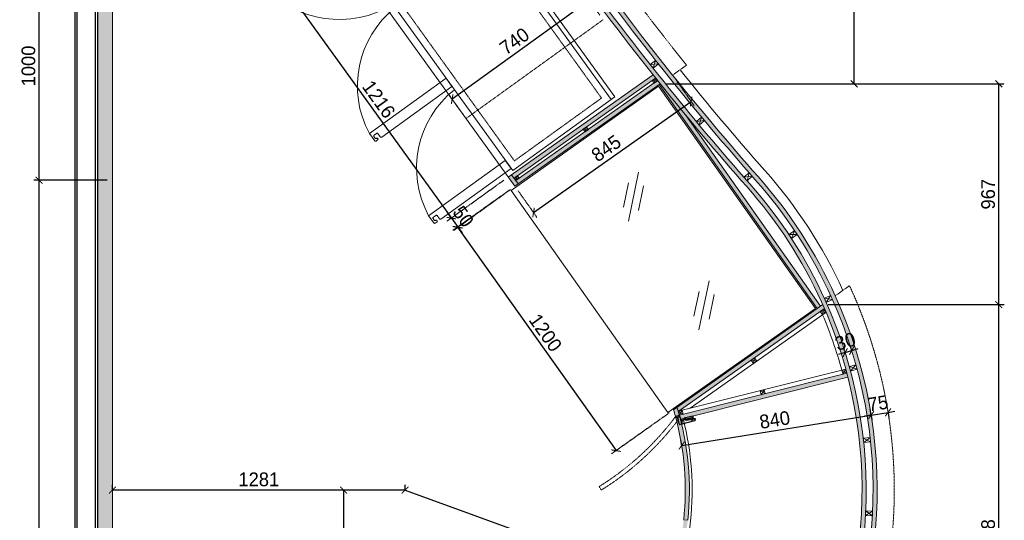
# Model space of a CAD drawing. Header units: millimetres. Extents: x 193134 to 268609, y 2024 to 10978.
# Tile 7 of 27: x 205627 to 209938, y 5127 to 7319. Entities that reach past the tile are written whole.
import ezdxf
from ezdxf.lldxf.tags import DXFTag

# ---------------------------------------------------------------- set-up
doc = ezdxf.new("R2010")
doc.units = ezdxf.units.MM
doc.header["$LTSCALE"] = 2.5
for name, pattern in [('( Hidden )', [0.375, 0.25, -0.125]), ('DASHED', [19.05, 12.7, -6.35]), ('DASHED2', [9.525, 6.35, -3.175]), ('HIDDEN', [0.375, 0.25, -0.125]), ('HIDDENX2', [19.05, 12.7, -6.35])]:
    doc.linetypes.add(name, pattern=pattern)
for name, color, linetype, lineweight in [('Dimension', 40, 'Continuous', 0), ('ELEVATION 1', 143, 'Continuous', 18), ('ELEVATION 3', 21, 'Continuous', 13), ('ELEVATION 5', 156, 'Continuous', 5), ('FURNITURES', 30, 'Continuous', 15), ('HATCH LIGHT', 250, 'Continuous', 0), ('HATCH MEDIUM', 251, 'Continuous', 5), ('K Equipment UC', 251, 'Continuous', 5), ('WALL', 132, 'Continuous', 25)]:
    doc.layers.add(name, color=color, linetype=linetype, lineweight=lineweight)
doc.layers.add('LIGHLINE', color=9, linetype='Continuous')
doc.styles.get("Standard").update_dxf_attribs({"font": 'GOTHIC.TTF'})
tags = doc.linetypes.add('DOT2', pattern=[3.175, 0, -3.175]).pattern_tags.tags
tags[6:7] = [DXFTag(74, 4), DXFTag(75, 0), DXFTag(340, '0'), DXFTag(46, 1.0), DXFTag(50, 0.0), DXFTag(44, 0.0), DXFTag(45, 0.0)]
tags[4:5] = [DXFTag(74, 4), DXFTag(75, 0), DXFTag(340, '0'), DXFTag(46, 1.0), DXFTag(50, 0.0), DXFTag(44, 0.0), DXFTag(45, 0.0)]
doc.dimstyles.new('AJKD_30', dxfattribs={"dimscale": 30, "dimtxt": 2, "dimasz": 1, "dimexe": 0.8, "dimexo": 0.8, "dimgap": 0.5, "dimtad": 1, "dimdec": 0, "dimzin": 0, "dimdsep": 46, "dimtxsty": 'Standard', "dimblk": 'ARCHTICK', "dimcen": 0.125, "dimclrd": 251, "dimclre": 251, "dimclrt": 42, "dimadec": 0, "dimazin": 0, "dimtfac": 1, "dimtdec": 0, "dimtix": 1, "dimtmove": 0, "dimatfit": 3, "dimfxl": 0, "dimtolj": 1, "dimtzin": 0, "dimarcsym": 0})

# ---------------------------------------------------------------- blocks, each defined once
blk = doc.blocks.new('*U|REF|REF|REF|REF|REF|REF149')
for points in [[(0, 0), (7713.3, 0), (7713.3, -10), (0, -10)], [(0, -100), (7713.3, -100), (7713.3, -90), (0, -90)]]:
    blk.add_lwpolyline(points, close=True)
blk = doc.blocks.new('_ArchTick')
at = {"color": 0, "linetype": 'ByBlock', "const_width": 0.15}
blk.add_lwpolyline([(-0.5, -0.5), (0.5, 0.5)], dxfattribs=at)
blk = doc.blocks.new('*D193')
at = {"layer": 'Defpoints', "color": 0, "ltscale": 0.1}
for p in [(205712, 6616), (206033.2, 6616), (206033.2, 3144)]:
    blk.add_point(p, dxfattribs=at)
at = {"layer": 'Dimension', "color": 251, "linetype": 'DASHED2', "lineweight": -2, "ltscale": 0.1}
for p, q in [((206009.2, 6616), (205688, 6616)), ((206009.2, 3144), (205688, 3144))]:
    blk.add_line(p, q, dxfattribs=at)
at = {"layer": 'Dimension', "color": 251, "lineweight": -2, "ltscale": 0.1}
blk.add_line((205712, 3144), (205712, 6616), dxfattribs=at)
at = {"layer": 'Dimension', "color": 251, "lineweight": -2, "ltscale": 0.1, "xscale": 30, "yscale": 30, "zscale": 30}
for p, rotation in [((205712, 6616), 90), ((205712, 3144), 270)]:
    blk.add_blockref('_ArchTick', p, dxfattribs=dict(at, rotation=rotation))
at = {"layer": 'Dimension', "color": 42, "ltscale": 0.1, "insert": (205665.5, 4880), "char_height": 60, "attachment_point": 5, "rotation": 90}
blk.add_mtext('\\A1;3472', dxfattribs=at)
blk = doc.blocks.new('*D194')
at = {"layer": 'Defpoints', "color": 0, "ltscale": 0.1}
for p in [(205712, 7616), (206033.2, 7616), (206033.2, 6616)]:
    blk.add_point(p, dxfattribs=at)
at = {"layer": 'Dimension', "color": 251, "linetype": 'DASHED2', "lineweight": -2, "ltscale": 0.1}
for p, q in [((206009.2, 7616), (205688, 7616)), ((206009.2, 6616), (205688, 6616))]:
    blk.add_line(p, q, dxfattribs=at)
at = {"layer": 'Dimension', "color": 251, "lineweight": -2, "ltscale": 0.1}
blk.add_line((205712, 6616), (205712, 7616), dxfattribs=at)
at = {"layer": 'Dimension', "color": 251, "lineweight": -2, "ltscale": 0.1, "xscale": 30, "yscale": 30, "zscale": 30}
for p, rotation in [((205712, 7616), 90), ((205712, 6616), 270)]:
    blk.add_blockref('_ArchTick', p, dxfattribs=dict(at, rotation=rotation))
at = {"layer": 'Dimension', "color": 42, "ltscale": 0.1, "insert": (205665.5, 7116), "char_height": 60, "attachment_point": 5, "rotation": 90}
blk.add_mtext('\\A1;1000', dxfattribs=at)
blk = doc.blocks.new('bc3')
blk.add_line((-1349.6, 0), (-1349.6, -550))
for points in [[(0, -550), (0, 0), (-1349.6, 0), (-1349.6, -550)], [(0, -20), (0, 0), (-1349.6, 0), (-1349.6, -20)]]:
    blk.add_lwpolyline(points, close=True)
at = {"linetype": 'DASHED', "ltscale": 0.03}
blk.add_lwpolyline([(-30.2, -50), (-30.2, -520), (-1319.4, -520), (-1319.4, -50)], close=True, dxfattribs=at)
for points in [[(-1325.8, -956.5, -0.414214), (-1330.1, -952.1), (-1330.1, -952.4, 0.414214), (-1334.4, -948.1), (-1334.4, -948.1, 0.414214), (-1338.8, -952.4), (-1338.8, -956.5), (-1338.8, -960.8, 0.414214), (-1334.4, -965.1), (-1295.4, -965.1), (-1295.4, -551.2), (-1338.8, -551.2), (-1338.8, -930.4, 0.414214), (-1334.4, -934.7), (-1317.1, -934.7, -0.414214), (-1312.7, -939.1), (-1312.7, -952.1, -0.414214), (-1317.1, -956.5), (-1325.8, -956.5)], [(-467.7, -956.5, 0.414214), (-463.4, -952.1), (-463.4, -952.4, -0.414214), (-459, -948.1), (-459, -948.1, -0.414214), (-454.7, -952.4), (-454.7, -956.5), (-454.7, -960.8, -0.414214), (-459, -965.1), (-498.1, -965.1), (-498.1, -551.2), (-454.7, -551.2), (-454.7, -930.4, -0.414214), (-459, -934.7), (-476.4, -934.7, 0.414214), (-480.7, -939.1), (-480.7, -952.1, 0.414214), (-476.4, -956.5), (-467.7, -956.5)], [(-24.7, -956.5, 0.414214), (-20.4, -952.1), (-20.4, -952.4, -0.414214), (-16, -948.1), (-16, -948.1, -0.414214), (-11.7, -952.4), (-11.7, -956.5), (-11.7, -960.8, -0.414214), (-16, -965.1), (-55.1, -965.1), (-55.1, -551.2), (-11.7, -551.2), (-11.7, -930.4, -0.414214), (-16, -934.7), (-33.4, -934.7, 0.414214), (-37.7, -939.1), (-37.7, -952.1, 0.414214), (-33.4, -956.5), (-24.7, -956.5)]]:
    blk.add_lwpolyline(points, format="xyb")
at = {"linetype": 'DOT2', "ltscale": 0.05}
for centre, radius, start, end in [((-1349.5, -514.1), 454.3, 276.8462, 355.3146), ((-442.1, -530.6), 438.1, 182.6905, 262.6562), ((0.9, -530.6), 438.1, 182.6905, 262.6562)]:
    blk.add_arc(centre, radius, start, end, dxfattribs=at)
blk = doc.blocks.new('*U201')
blk.add_wipeout([(1022514.3, 86827.5), (1022532.3, 86827.5), (1022532.3, 86845.5), (1022514.3, 86845.5)])
at = {"color": 13}
blk.add_lwpolyline([(1022514.3, 86827.5), (1022532.3, 86827.5), (1022532.3, 86845.5), (1022514.3, 86845.5)], close=True, dxfattribs=at)
at = {"color": 8}
for points in [[(1022514.3, 86827.5), (1022532.3, 86845.5)], [(1022532.3, 86827.5), (1022514.3, 86845.5)]]:
    blk.add_lwpolyline(points, dxfattribs=at)
blk = doc.blocks.new('*U200')
blk.add_wipeout([(1022514.3, 86827.5), (1022528.3, 86827.5), (1022528.3, 86845.5), (1022514.3, 86845.5)])
at = {"color": 13}
blk.add_lwpolyline([(1022514.3, 86827.5), (1022528.3, 86827.5), (1022528.3, 86845.5), (1022514.3, 86845.5)], close=True, dxfattribs=at)
at = {"color": 8}
for points in [[(1022514.3, 86827.5), (1022528.3, 86845.5)], [(1022528.3, 86827.5), (1022514.3, 86845.5)]]:
    blk.add_lwpolyline(points, dxfattribs=at)
blk = doc.blocks.new('*U199')
blk.add_wipeout([(1022514.3, 86827.5), (1022534.3, 86827.5), (1022534.3, 86857.5), (1022514.3, 86857.5)])
at = {"color": 13}
blk.add_lwpolyline([(1022514.3, 86827.5), (1022534.3, 86827.5), (1022534.3, 86857.5), (1022514.3, 86857.5)], close=True, dxfattribs=at)
at = {"color": 8}
for points in [[(1022514.3, 86827.5), (1022534.3, 86857.5)], [(1022534.3, 86827.5), (1022514.3, 86857.5)]]:
    blk.add_lwpolyline(points, dxfattribs=at)
blk = doc.blocks.new('*U8')
at = {"layer": 'LIGHLINE', "color": 8}
for p, q in [((-0.4, 28.3), (0.3, 66.8)), ((4.2, 66.8), (0.3, 66.8)), ((0.3, 58.7), (2.6, 58.7)), ((1.3, 58.7), (1.3, 66.8)), ((3.1, 58.2), (3.1, 43.6)), ((3.7, 33.2), (7.3, 57.4)), ((4.7, 66.3), (4.7, 64.3)), ((5.5, 34), (8.4, 71.2)), ((5.6, 64.2), (7, 64.2)), ((6.5, 66.3), (7.4, 66.3)), ((7, 64.2), (7, 65)), ((7.4, 66.3), (7.8, 67.7)), ((10.4, 73), (14.5, 73)), ((16.5, 14), (16.5, 71)), ((-16.5, 2), (-16.5, 11)), ((-16.5, 11), (19.5, 11)), ((-14.5, 0), (14.5, 0)), ((-0.4, 30.8), (-0.4, 29.3)), ((-0.4, 29.3), (0.9, 28.3)), ((-0.4, 28.3), (1.2, 28.3)), ((0.1, 30.8), (0.1, 29.5)), ((0.1, 29.5), (1.2, 28.8)), ((2.6, 43.1), (0.3, 43.1)), ((1.2, 14.9), (1.2, 30.1)), ((1.2, 28.3), (1.2, 28.8)), ((1.4, 32.7), (1.3, 43.1)), ((1.5, 11), (1.5, 12)), ((2.2, 28.3), (2.2, 28.4)), ((2.5, 32), (3.1, 32)), ((3.5, 14), (17.5, 14)), ((6.7, 14), (6.6, 14.1)), ((16.5, 2), (16.5, 11)), ((19.5, 11), (19.5, 12))]:
    blk.add_line(p, q, dxfattribs=at)
blk.add_lwpolyline([(0.3, 66.8), (-5.1, 66.8), (-5.1, 28), (0.3, 28)], close=True, dxfattribs=at)
for points in [[(7.9, 65.4), (7.8, 65.4), (7.8, 74.2), (10.5, 74.2), (10.5, 73)], [(1.2, 18.2), (-0.1, 18.2), (-1.7, 12.3), (-1.7, 11), (0.1, 11), (0.1, 12.3), (1.3, 13.7)]]:
    blk.add_lwpolyline(points, dxfattribs=at)
for centre in [(11.7, 60.1), (5.3, 16.8)]:
    blk.add_circle(centre, 0.972, dxfattribs=at)
for centre, radius, start, end in [((2.6, 58.2), 0.5, 0, 90), ((2.6, 43.6), 0.5, 270, 0), ((4.2, 66.3), 0.5, 0, 90), ((6.3, 64.4), 1.64, 185.8098, 330.9376), ((8.8, 65.2), 3.4, 126.4609, 197.9764), ((10.2, 66.4), 3.76, 129.2376, 181.4621), ((9.2, 64.9), 2.23, 129.2502, 178.5569), ((10.4, 71), 2, 90, 175.5998), ((14.5, 71), 2, 0, 90), ((-14, 2.5), 2.51, 190.7128, 259.2872), ((2.3, 30.6), 2.72, 49.534, 183.7106), ((2.3, 30.6), 2.22, 51.5966, 183.7106), ((3.2, 30.1), 2, 111.2699, 180), ((5.9, 14.5), 4.71, 175.4524, 203.6532), ((3.5, 12), 2, 90, 180), ((3, 34.5), 2.52, 270.7413, 348.3827), ((14, 2.5), 2.51, 280.7128, 349.2872), ((17.5, 12), 2, 0, 90)]:
    blk.add_arc(centre, radius, start, end, dxfattribs=at)
blk = doc.blocks.new('*D231')
at = {"layer": 'Defpoints', "color": 0, "ltscale": 0.1}
for p in [(208180.7, 7319.4), (207520.3, 6970.5), (207580.6, 6886.8)]:
    blk.add_point(p, dxfattribs=at)
at = {"layer": 'Dimension', "color": 251, "linetype": 'DASHED2', "lineweight": -2, "ltscale": 0.1}
for p, q in [((208166.7, 7338.8), (208106.3, 7422.6)), ((207566.6, 6906.2), (207506.2, 6989.9))]:
    blk.add_line(p, q, dxfattribs=at)
at = {"layer": 'Dimension', "color": 251, "lineweight": -2, "ltscale": 0.1}
blk.add_line((208120.3, 7403.1), (207520.3, 6970.5), dxfattribs=at)
at = {"layer": 'Dimension', "color": 251, "lineweight": -2, "ltscale": 0.1, "xscale": 30, "yscale": 30, "zscale": 30}
for p, rotation in [((208120.3, 7403.1), 35.79035675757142), ((207520.3, 6970.5), 215.7903567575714)]:
    blk.add_blockref('_ArchTick', p, dxfattribs=dict(at, rotation=rotation))
at = {"layer": 'Dimension', "color": 42, "ltscale": 0.1, "insert": (207793.1, 7224.5), "char_height": 60, "attachment_point": 5, "rotation": 35.7904}
blk.add_mtext('\\A1;740', dxfattribs=at)
blk = doc.blocks.new('*D232')
at = {"layer": 'Defpoints', "color": 0, "ltscale": 0.1}
for p in [(208485.2, 7076.1), (208566.6, 6960.8), (207795.2, 6589.1)]:
    blk.add_point(p, dxfattribs=at)
at = {"layer": 'Dimension', "color": 251, "linetype": 'DASHED2', "lineweight": -2, "ltscale": 0.1}
for p, q in [((208499.1, 7056.5), (208580.4, 6941.2)), ((207809.1, 6569.5), (207890.4, 6454.3))]:
    blk.add_line(p, q, dxfattribs=at)
at = {"layer": 'Dimension', "color": 251, "lineweight": -2, "ltscale": 0.1}
blk.add_line((207876.5, 6473.9), (208566.6, 6960.8), dxfattribs=at)
at = {"layer": 'Dimension', "color": 251, "lineweight": -2, "ltscale": 0.1, "xscale": 30, "yscale": 30, "zscale": 30}
for p, rotation in [((208566.6, 6960.8), 35.20939553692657), ((207876.5, 6473.9), 215.2093955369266)]:
    blk.add_blockref('_ArchTick', p, dxfattribs=dict(at, rotation=rotation))
at = {"layer": 'Dimension', "color": 42, "ltscale": 0.1, "insert": (208194.7, 6755.4), "char_height": 60, "attachment_point": 5, "rotation": 35.2094}
blk.add_mtext('\\A1;845', dxfattribs=at)
blk = doc.blocks.new('*D238')
at = {"layer": 'Defpoints', "color": 0, "ltscale": 0.1}
for p in [(207054.9, 7616), (207766, 6629.7), (207516.7, 6450)]:
    blk.add_point(p, dxfattribs=at)
at = {"layer": 'Dimension', "color": 251, "linetype": 'DASHED2', "lineweight": -2, "ltscale": 0.1}
for p, q in [((207035.4, 7602), (206786.1, 7422.3)), ((207746.5, 6615.7), (207497.2, 6435.9))]:
    blk.add_line(p, q, dxfattribs=at)
at = {"layer": 'Dimension', "color": 251, "lineweight": -2, "ltscale": 0.1}
blk.add_line((206805.6, 7436.3), (207516.7, 6450), dxfattribs=at)
at = {"layer": 'Dimension', "color": 251, "lineweight": -2, "ltscale": 0.1, "xscale": 30, "yscale": 30, "zscale": 30}
for p, rotation in [((206805.6, 7436.3), 125.7903567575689), ((207516.7, 6450), 305.7903567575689)]:
    blk.add_blockref('_ArchTick', p, dxfattribs=dict(at, rotation=rotation))
at = {"layer": 'Dimension', "color": 42, "ltscale": 0.1, "insert": (207198.9, 6970.3), "char_height": 60, "attachment_point": 5, "rotation": 305.7904}
blk.add_mtext('\\A1;1216', dxfattribs=at)
blk = doc.blocks.new('*D239')
at = {"layer": 'Defpoints', "color": 0, "ltscale": 0.1}
for p in [(207766, 6629.7), (207795.2, 6589.1), (207545.9, 6409.4)]:
    blk.add_point(p, dxfattribs=at)
at = {"layer": 'Dimension', "color": 251, "linetype": 'DASHED2', "lineweight": -2, "ltscale": 0.1}
for p, q in [((207746.5, 6615.7), (207497.2, 6435.9)), ((207775.8, 6575.1), (207526.5, 6395.4))]:
    blk.add_line(p, q, dxfattribs=at)
at = {"layer": 'Dimension', "color": 251, "lineweight": -2, "ltscale": 0.1}
for p, q in [((207516.7, 6450), (207499.2, 6474.3)), ((207516.7, 6450), (207545.9, 6409.4)), ((207545.9, 6409.4), (207563.5, 6385.1))]:
    blk.add_line(p, q, dxfattribs=at)
at = {"layer": 'Dimension', "color": 251, "lineweight": -2, "ltscale": 0.1, "xscale": 30, "yscale": 30, "zscale": 30}
for p, rotation in [((207516.7, 6450), 305.7903567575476), ((207545.9, 6409.4), 125.7903567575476)]:
    blk.add_blockref('_ArchTick', p, dxfattribs=dict(at, rotation=rotation))
at = {"layer": 'Dimension', "color": 42, "ltscale": 0.1, "insert": (207569, 6456.9), "char_height": 60, "attachment_point": 5, "rotation": 305.7904}
blk.add_mtext('\\A1;50', dxfattribs=at)
blk = doc.blocks.new('*D240')
at = {"layer": 'Defpoints', "color": 0, "ltscale": 0.1}
for p in [(207795.2, 6589.1), (208489.5, 5610.4), (208237.8, 5431.8)]:
    blk.add_point(p, dxfattribs=at)
at = {"layer": 'Dimension', "color": 251, "linetype": 'DASHED2', "lineweight": -2, "ltscale": 0.1}
for p, q in [((207775.6, 6575.2), (207523.9, 6396.7)), ((208470, 5596.5), (208218.2, 5417.9))]:
    blk.add_line(p, q, dxfattribs=at)
at = {"layer": 'Dimension', "color": 251, "lineweight": -2, "ltscale": 0.1}
blk.add_line((207543.5, 6410.5), (208237.8, 5431.8), dxfattribs=at)
at = {"layer": 'Dimension', "color": 251, "lineweight": -2, "ltscale": 0.1, "xscale": 30, "yscale": 30, "zscale": 30}
for p, rotation in [((207543.5, 6410.5), 125.3515940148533), ((208237.8, 5431.8), 305.3515940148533)]:
    blk.add_blockref('_ArchTick', p, dxfattribs=dict(at, rotation=rotation))
at = {"layer": 'Dimension', "color": 42, "ltscale": 0.1, "insert": (207928.6, 5948.1), "char_height": 60, "attachment_point": 5, "rotation": 305.3516}
blk.add_mtext('\\A1;1200', dxfattribs=at)
blk = doc.blocks.new('*D254')
at = {"layer": 'Defpoints', "color": 0, "ltscale": 0.1}
for p in [(209354.6, 5587.6), (209354.6, 5587.6), (208525.3, 5454.2)]:
    blk.add_point(p, dxfattribs=at)
at = {"layer": 'Dimension', "color": 251, "linetype": 'DASHED2', "lineweight": -2, "ltscale": 0.1}
for p, q in [((209354.6, 5587.6), (209350.8, 5611.3)), ((208525.3, 5454.2), (208521.5, 5477.8))]:
    blk.add_line(p, q, dxfattribs=at)
at = {"layer": 'Dimension', "color": 251, "lineweight": -2, "ltscale": 0.1}
blk.add_line((208525.3, 5454.2), (209354.6, 5587.6), dxfattribs=at)
at = {"layer": 'Dimension', "color": 251, "lineweight": -2, "ltscale": 0.1, "xscale": 30, "yscale": 30, "zscale": 30}
for p, rotation in [((209354.6, 5587.6), 9.14111857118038), ((208525.3, 5454.2), 189.1411185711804)]:
    blk.add_blockref('_ArchTick', p, dxfattribs=dict(at, rotation=rotation))
at = {"layer": 'Dimension', "color": 42, "ltscale": 0.1, "insert": (208932.6, 5566.8), "char_height": 60, "attachment_point": 5, "rotation": 9.1411}
blk.add_mtext('\\A1;840', dxfattribs=at)
blk = doc.blocks.new('*D255')
at = {"layer": 'Defpoints', "color": 0, "ltscale": 0.1}
for p in [(209354.6, 5587.6), (209428.7, 5599.5), (209428.7, 5599.5)]:
    blk.add_point(p, dxfattribs=at)
at = {"layer": 'Dimension', "color": 251, "lineweight": -2, "ltscale": 0.1}
for p, q in [((209428.7, 5599.5), (209458.3, 5604.3)), ((209354.6, 5587.6), (209325, 5582.8)), ((209354.6, 5587.6), (209428.7, 5599.5))]:
    blk.add_line(p, q, dxfattribs=at)
at = {"layer": 'Dimension', "color": 251, "linetype": 'DASHED2', "lineweight": -2, "ltscale": 0.1}
for p, q in [((209354.6, 5587.6), (209358.4, 5563.9)), ((209428.7, 5599.5), (209432.5, 5575.8))]:
    blk.add_line(p, q, dxfattribs=at)
at = {"layer": 'Dimension', "color": 251, "lineweight": -2, "ltscale": 0.1, "xscale": 30, "yscale": 30, "zscale": 30}
for p, rotation in [((209354.6, 5587.6), 9.141118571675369), ((209428.7, 5599.5), 189.1411185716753)]:
    blk.add_blockref('_ArchTick', p, dxfattribs=dict(at, rotation=rotation))
at = {"layer": 'Dimension', "color": 42, "ltscale": 0.1, "insert": (209384.4, 5638.7), "char_height": 60, "attachment_point": 5, "rotation": 9.1411}
blk.add_mtext('\\A1;75', dxfattribs=at)
blk = doc.blocks.new('*D266')
at = {"layer": 'Defpoints', "color": 0, "ltscale": 0.1}
for p in [(207314.4, 5259.3), (209239.6, 4559.6)]:
    blk.add_point(p, dxfattribs=at)
at = {"layer": 'Dimension', "color": 251, "lineweight": -2, "ltscale": 0.1}
for p in [(207314.4, 5259.3), (209536.1, 4451.8)]:
    blk.add_line(p, (209239.6, 4559.6), dxfattribs=at)
at = {"layer": 'Dimension', "color": 251, "lineweight": -2, "ltscale": 0.1, "xscale": 30, "yscale": 30, "zscale": 30, "rotation": 160.0261322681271}
blk.add_blockref('_ArchTick', (209239.6, 4559.6), dxfattribs=at)
at = {"layer": 'Dimension', "color": 42, "ltscale": 0.1, "insert": (209431.9, 4539.2), "char_height": 60, "attachment_point": 5, "rotation": 340.0261}
blk.add_mtext('\\A1;R2048', dxfattribs=at)
blk = doc.blocks.new('*D267')
at = {"layer": 'Defpoints', "color": 0, "ltscale": 0.1}
for p in [(209269.7, 5870.1), (209269.9, 5869.3), (209241.3, 5860.4)]:
    blk.add_point(p, dxfattribs=at)
at = {"layer": 'Dimension', "color": 251, "linetype": 'DASHED2', "lineweight": -2, "ltscale": 0.1}
for p, q in [((209241, 5861.2), (209233.9, 5884.1)), ((209269.7, 5870.1), (209262.5, 5893))]:
    blk.add_line(p, q, dxfattribs=at)
at = {"layer": 'Dimension', "color": 251, "lineweight": -2, "ltscale": 0.1}
for p, q in [((209241, 5861.2), (209269.7, 5870.1)), ((209269.7, 5870.1), (209298.3, 5879)), ((209241, 5861.2), (209212.4, 5852.2))]:
    blk.add_line(p, q, dxfattribs=at)
at = {"layer": 'Dimension', "color": 251, "lineweight": -2, "ltscale": 0.1, "xscale": 30, "yscale": 30, "zscale": 30}
for p, rotation in [((209241, 5861.2), 17.32559178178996), ((209269.7, 5870.1), 197.32559178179)]:
    blk.add_blockref('_ArchTick', p, dxfattribs=dict(at, rotation=rotation))
at = {"layer": 'Dimension', "color": 42, "ltscale": 0.1, "insert": (209241.5, 5910), "char_height": 60, "attachment_point": 5, "rotation": 17.3256}
blk.add_mtext('\\A1;30', dxfattribs=at)
blk = doc.blocks.new('*D271')
at = {"layer": 'Defpoints', "color": 0, "ltscale": 0.1}
for p in [(209142.7, 6071.3), (209913.6, 6071.3), (208879.5, 4013.4)]:
    blk.add_point(p, dxfattribs=at)
at = {"layer": 'Dimension', "color": 251, "linetype": 'DASHED2', "lineweight": -2, "ltscale": 0.1}
for p, q in [((209166.7, 6071.3), (209937.6, 6071.3)), ((208903.5, 4013.4), (209937.6, 4013.4))]:
    blk.add_line(p, q, dxfattribs=at)
at = {"layer": 'Dimension', "color": 251, "lineweight": -2, "ltscale": 0.1}
blk.add_line((209913.6, 4013.4), (209913.6, 6071.3), dxfattribs=at)
at = {"layer": 'Dimension', "color": 251, "lineweight": -2, "ltscale": 0.1, "xscale": 30, "yscale": 30, "zscale": 30}
for p, rotation in [((209913.6, 6071.3), 90), ((209913.6, 4013.4), 270)]:
    blk.add_blockref('_ArchTick', p, dxfattribs=dict(at, rotation=rotation))
at = {"layer": 'Dimension', "color": 42, "ltscale": 0.1, "insert": (209867.1, 5042.3), "char_height": 60, "attachment_point": 5, "rotation": 90}
blk.add_mtext('\\A1;2058', dxfattribs=at)
blk = doc.blocks.new('*D272')
at = {"layer": 'Defpoints', "color": 0, "ltscale": 0.1}
for p in [(208431.2, 7037.9), (209913.6, 7037.9), (209142.7, 6071.3)]:
    blk.add_point(p, dxfattribs=at)
at = {"layer": 'Dimension', "color": 251, "linetype": 'DASHED2', "lineweight": -2, "ltscale": 0.1}
for p, q in [((208455.2, 7037.9), (209937.6, 7037.9)), ((209166.7, 6071.3), (209937.6, 6071.3))]:
    blk.add_line(p, q, dxfattribs=at)
at = {"layer": 'Dimension', "color": 251, "lineweight": -2, "ltscale": 0.1}
blk.add_line((209913.6, 6071.3), (209913.6, 7037.9), dxfattribs=at)
at = {"layer": 'Dimension', "color": 251, "lineweight": -2, "ltscale": 0.1, "xscale": 30, "yscale": 30, "zscale": 30}
for p, rotation in [((209913.6, 7037.9), 90), ((209913.6, 6071.3), 270)]:
    blk.add_blockref('_ArchTick', p, dxfattribs=dict(at, rotation=rotation))
at = {"layer": 'Dimension', "color": 42, "ltscale": 0.1, "insert": (209867.1, 6554.6), "char_height": 60, "attachment_point": 5, "rotation": 90}
blk.add_mtext('\\A1;967', dxfattribs=at)
blk = doc.blocks.new('*D273')
at = {"layer": 'Defpoints', "color": 0, "ltscale": 0.1}
for p in [(207782.7, 8216), (209280, 8216), (208431.2, 7037.9)]:
    blk.add_point(p, dxfattribs=at)
at = {"layer": 'Dimension', "color": 251, "linetype": 'DASHED2', "lineweight": -2, "ltscale": 0.1}
for p, q in [((207806.7, 8216), (209304, 8216)), ((208455.2, 7037.9), (209304, 7037.9))]:
    blk.add_line(p, q, dxfattribs=at)
at = {"layer": 'Dimension', "color": 251, "lineweight": -2, "ltscale": 0.1}
blk.add_line((209280, 7037.9), (209280, 8216), dxfattribs=at)
at = {"layer": 'Dimension', "color": 251, "lineweight": -2, "ltscale": 0.1, "xscale": 30, "yscale": 30, "zscale": 30}
for p, rotation in [((209280, 8216), 90), ((209280, 7037.9), 270)]:
    blk.add_blockref('_ArchTick', p, dxfattribs=dict(at, rotation=rotation))
at = {"layer": 'Dimension', "color": 42, "ltscale": 0.1, "insert": (209233.5, 7627), "char_height": 60, "attachment_point": 5, "rotation": 90}
blk.add_mtext('\\A1;1178', dxfattribs=at)
blk = doc.blocks.new('*D275')
at = {"layer": 'Defpoints', "color": 0, "ltscale": 0.1}
for p in [(206033.2, 5259.3), (206033.2, 5259.3), (207314.4, 5259.3)]:
    blk.add_point(p, dxfattribs=at)
at = {"layer": 'Dimension', "color": 251, "linetype": 'DASHED2', "lineweight": -2, "ltscale": 0.1}
for p, q in [((206033.2, 5259.3), (206033.2, 5283.3)), ((207314.4, 5259.3), (207314.4, 5283.3))]:
    blk.add_line(p, q, dxfattribs=at)
at = {"layer": 'Dimension', "color": 251, "lineweight": -2, "ltscale": 0.1}
blk.add_line((207314.4, 5259.3), (206033.2, 5259.3), dxfattribs=at)
at = {"layer": 'Dimension', "color": 251, "lineweight": -2, "ltscale": 0.1, "xscale": 30, "yscale": 30, "zscale": 30, "rotation": 180}
blk.add_blockref('_ArchTick', (206033.2, 5259.3), dxfattribs=at)
at = {"layer": 'Dimension', "color": 251, "lineweight": -2, "ltscale": 0.1, "xscale": 30, "yscale": 30, "zscale": 30}
blk.add_blockref('_ArchTick', (207314.4, 5259.3), dxfattribs=at)
at = {"layer": 'Dimension', "color": 42, "ltscale": 0.1, "insert": (206673.8, 5305.8), "char_height": 60, "attachment_point": 5}
blk.add_mtext('\\A1;1281', dxfattribs=at)
blk = doc.blocks.new('*D276')
at = {"layer": 'Defpoints', "color": 0, "ltscale": 0.1}
for p in [(207314.4, 5259.3), (207045.3, 2279), (207314.4, 2279)]:
    blk.add_point(p, dxfattribs=at)
at = {"layer": 'Dimension', "color": 251, "linetype": 'DASHED2', "lineweight": -2, "ltscale": 0.1}
for p, q in [((207290.4, 5259.3), (207021.3, 5259.3)), ((207290.4, 2279), (207021.3, 2279))]:
    blk.add_line(p, q, dxfattribs=at)
at = {"layer": 'Dimension', "color": 251, "lineweight": -2, "ltscale": 0.1}
blk.add_line((207045.3, 5259.3), (207045.3, 2279), dxfattribs=at)
at = {"layer": 'Dimension', "color": 251, "lineweight": -2, "ltscale": 0.1, "xscale": 30, "yscale": 30, "zscale": 30}
for p, rotation in [((207045.3, 5259.3), 90), ((207045.3, 2279), 270)]:
    blk.add_blockref('_ArchTick', p, dxfattribs=dict(at, rotation=rotation))
at = {"layer": 'Dimension', "color": 42, "ltscale": 0.1, "insert": (206998.8, 3769.2), "char_height": 60, "attachment_point": 5, "rotation": 90}
blk.add_mtext('\\A1;2980', dxfattribs=at)

msp = doc.modelspace()

# ---------------------------------------------------------------- hatches: boundary and pattern name
at = {"layer": 'HATCH LIGHT'}
h = msp.add_hatch(dxfattribs=at)
h.set_pattern_fill('ANSI36', color=256, scale=6)
h.set_pattern_definition([(45, (12334.316, 0), (10.1027881, 37.0435565), [47.625, -9.525, 0, -9.525])])
h.paths.add_polyline_path([(206740.3, 10792.3), (205968.2, 10792.3), (205968.2, 3079), (206368.2, 3079), (206368.2, 2279), (206433.2, 2279), (206433.2, 3144), (206033.2, 3144), (206033.2, 10638.5), (206740.3, 10638.5)])
h = msp.add_hatch(dxfattribs=at)
h.set_pattern_fill('ANSI36', color=256)
h.paths.add_polyline_path([(209252.7, 5754, 0.00225), (209248.2, 5771.5), (208514.9, 5587, -0.003616), (208519.6, 5569.6)])
h.paths.add_polyline_path([(209150, 6054.4, 0.002296), (209142.7, 6071.3), (208505, 5621.3, -0.003818), (208510.4, 5603.1), (208510.8, 5603.4), (208510.5, 5604.4), (208513.3, 5605.1)])
h.paths.add_polyline_path([(208505, 5621.3), (208489.5, 5610.4, -0.005894), (208497.5, 5582.6), (208514.9, 5587), (208514.9, 5587, 0.007181)])

# ---------------------------------------------------------------- linework, layer by layer
at = {"layer": 'ELEVATION 1'}
msp.add_line((206033.2, 3144), (206033.2, 10638.5), dxfattribs=at)
at = {"layer": 'ELEVATION 3'}
msp.add_line((208533.9, 5128.9), (208551.8, 5126.9), dxfattribs=at)
for points in [[(209197.6, 6110, 0.075643), (208859.4, 6631.7, -0.011707), (208485.3, 7076.1)], [(209153.9, 6090.3, 0.075653), (208823.4, 6599.8, -0.011709), (208447.8, 7046, -0.011709)], [(209181.2, 6102.6, 0.075647), (208845.9, 6619.7, -0.011708), (208471.2, 7064.8, -0.011708)]]:
    msp.add_lwpolyline(points, format="xyb", dxfattribs=at)
at = {"layer": 'ELEVATION 5'}
for p, q in [((208292.2, 6436.8), (208336.6, 6651.1)), ((208270.3, 6497.2), (208292.5, 6604.4)), ((208336.2, 6483.5), (208358.4, 6590.7)), ((208600.8, 5960.9), (208645.2, 6175.2)), ((208579, 6021.3), (208601.2, 6128.5)), ((208644.9, 6007.6), (208667.1, 6114.8))]:
    msp.add_line(p, q, dxfattribs=at)
at = {"layer": 'HATCH LIGHT'}
for p in [(209276.2, 5794.2), (209336, 5478.6), (209345.3, 5157.5)]:
    msp.add_point(p, dxfattribs=at)
at = {"layer": 'HATCH MEDIUM', "linetype": '( Hidden )'}
msp.add_line((208181.3, 7318.6), (207581.2, 6886), dxfattribs=at)
at = {"layer": 'HATCH MEDIUM', "color": 8, "linetype": '( Hidden )', "ltscale": 2}
for p, q in [((208546.6, 7119.4), (208485.3, 7076.1)), ((209260, 6154.1), (209197.6, 6110))]:
    msp.add_line(p, q, dxfattribs=at)
at = {"layer": 'HATCH MEDIUM'}
msp.add_lwpolyline([(209230.9, 6133.5, 0.074717), (208889.3, 6658.2, -0.011656), (208518, 7099.2, -0.011656)], format="xyb", dxfattribs=at)
at = {"layer": 'HATCH MEDIUM', "color": 8, "linetype": '( Hidden )', "ltscale": 2}
msp.add_arc((218161.2, 14842), 12332, 212.49993, 218.77223, dxfattribs=at)

# ---------------------------------------------------------------- block references
at = {"layer": 'FURNITURES', "rotation": 125.208629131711}
msp.add_blockref('*U200', (868898.5, -778341.2), dxfattribs=at)
at = {"layer": 'WALL', "xscale": -1, "rotation": 90}
msp.add_blockref('*U|REF|REF|REF|REF|REF|REF149', (205868.2, 10792.3), dxfattribs=at)

# ---------------------------------------------------------------- dimensions: what is measured, and where the dimension line sits
at = {"layer": 'Dimension', "ltscale": 0.1}
for base, p1, p2, picture, middle in [((205712, 7616), (206033.2, 6616), (206033.2, 7616), '*D194', (205665.5, 7116)), ((205712, 6616), (206033.2, 3144), (206033.2, 6616), '*D193', (205665.5, 4880)), ((207045.3, 2279), (207314.4, 5259.3), (207314.4, 2279), '*D276', (206998.8, 3769.2))]:
    dim = msp.add_linear_dim(base=base, p1=p1, p2=p2, angle=90, dimstyle='AJKD_30', override={"dimfxl": 100, "dimfxlon": 1}, dxfattribs=at)
    dim.commit()
    dim.dimension.update_dxf_attribs({"geometry": picture, "text_midpoint": middle})
for p1, p2, distance, picture, middle in [((207054.9, 7616), (207766, 6629.7), -307.3, '*D238', (207198.9, 6970.3)), ((208180.7, 7319.4), (207580.6, 6886.8), -103.2, '*D231', (207793.1, 7224.5)), ((209241.3, 5860.4), (209269.9, 5869.3), 0.8, '*D267', (209241.5, 5910)), ((209354.6, 5587.6), (209428.7, 5599.5), 0, '*D255', (209384.4, 5638.7))]:
    dim = msp.add_aligned_dim(p1=p1, p2=p2, distance=distance, dimstyle='AJKD_30', override={"dimfxl": 100, "dimfxlon": 1}, dxfattribs=at)
    dim.commit()
    dim.dimension.update_dxf_attribs({"geometry": picture, "text_midpoint": middle})
dim = msp.add_linear_dim(base=(206033.2, 5259.3), p1=(207314.4, 5259.3), p2=(206033.2, 5259.3), dimstyle='AJKD_30', override={"dimfxl": 100, "dimfxlon": 1}, dxfattribs=at)
dim.commit()
dim.dimension.update_dxf_attribs({"geometry": '*D275', "text_midpoint": (206673.8, 5305.8)})

# ---------------------------------------------------------------- next in the draw order: hatches: boundary and pattern name
at = {"layer": 'HATCH LIGHT'}
h = msp.add_hatch(dxfattribs=at)
h.set_pattern_fill('ANSI36', color=256)
h.paths.add_polyline_path([(208431.2, 7037.9, -0.000361), (208419.9, 7052), (207799.4, 6614.1), (207809.9, 6599.5)])
h.paths.add_polyline_path([(208411.2, 7063, -0.000361), (208400, 7077.1), (207780.7, 6640.1), (207791.1, 6625.6), (207791.3, 6625.5), (207806, 6635.9)])
h.paths.add_polyline_path([(207780.7, 6640.1), (207766, 6629.7), (207795.2, 6589.1), (207809.9, 6599.5), (207799.4, 6614.1)])

# ---------------------------------------------------------------- next in the draw order: linework, layer by layer
at = {"layer": 'ELEVATION 3'}
msp.add_lwpolyline([(209137.5, 6082.9, 0.075656), (208809.9, 6587.9, -0.011709), (208433.8, 7034.7, -0.011709)], format="xyb", dxfattribs=at)
for radius, start in [(12473, 212.18589), (12455, 212.23802), (12425, 212.3253), (12407, 212.27955)]:
    msp.add_arc((218161.2, 14842), radius, start, 218.75066, dxfattribs=at)

# ---------------------------------------------------------------- next in the draw order: block references
at = {"layer": 'FURNITURES', "xscale": -1}
for p, rotation in [((-676382.6, -512551.4), 215.2086291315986), ((-676685.4, -512765.1), 215.2086291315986), ((-803569.8, -159500.9), 194.122460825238), ((-803927.5, -159590.9), 194.122460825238), ((-804285.3, -159680.9), 194.122460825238)]:
    msp.add_blockref('*U201', p, dxfattribs=dict(at, rotation=rotation))

# ---------------------------------------------------------------- next in the draw order: hatches: boundary and pattern name
at = {"layer": 'HATCH LIGHT'}
h = msp.add_hatch(dxfattribs=at)
h.set_pattern_fill('ANSI36', color=256)
h.paths.add_polyline_path([(208541.7, 6902.1, -0.003428), (208433.8, 7034.7, -0.000082), (208431.2, 7037.9), (208426.3, 7034.5), (209118.2, 6054), (209132.9, 6064.4)])
h = msp.add_hatch(dxfattribs=at)
h.set_pattern_fill('ANSI36', color=256)
h.paths.add_polyline_path([(208533.9, 5128.9), (208551.8, 5126.9, 0.093121), (208515.5, 5585), (208498, 5580.7, -0.093186)])
h.paths.add_polyline_path([(208402.3, 4693.1), (208418.5, 4685.1, 0.093121), (208551.6, 5124.9), (208533.7, 5126.9, -0.093186)])

# ---------------------------------------------------------------- next in the draw order: linework, layer by layer
at = {"layer": 'ELEVATION 3'}
for p, q in [((209118.2, 6054), (208426.3, 7034.5)), ((209132.9, 6064.4), (208541.7, 6902.1)), ((209142.7, 6071.3), (208489.4, 5610.3)), ((209150, 6054.4), (208510.4, 5603.1)), ((208561.8, 5617.3), (209142.2, 6026.9)), ((209226, 5784.4), (208510.5, 5604.4)), ((209248.2, 5771.5), (208497.5, 5582.6)), ((209252.6, 5754), (208519.6, 5569.6)), ((208515.5, 5585), (208498, 5580.7))]:
    msp.add_line(p, q, dxfattribs=at)
for radius, start, end in [(2066.5, 275.1866, 24.3108), (2048.5, 275.2323, 24.3108), (2018.5, 275.3103, 24.3108), (2000.5, 275.3582, 24.3108), (1982.5, 15.3606, 22.7797), (1226.5, 15.2828, 16.6336), (1244.5, 14.1174, 16.912), (1244.5, 353.8936, 16.6336), (1256.5, 333.2608, 14.4343), (1226.5, 353.8942, 15.1894)]:
    msp.add_arc((207314.4, 5259.3), radius, start, end, dxfattribs=at)
at = {"layer": 'ELEVATION 5', "color": 8, "linetype": 'HIDDEN'}
msp.add_lwpolyline([(208512.2, 5569.6), (208498, 5580.7, -0.093186), (208163.7, 5274.6), (208173.2, 5259.3, 0.093189), (208512.4, 5569.9)], format="xyb", dxfattribs=at)
at = {"layer": 'HATCH MEDIUM', "color": 8, "linetype": '( Hidden )', "ltscale": 2}
msp.add_arc((207314.4, 5259.3), 2141.5, 320.5048, 24.6969, dxfattribs=at)

# ---------------------------------------------------------------- next in the draw order: block references
at = {"color": 13, "rotation": 284.1224029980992}
msp.add_blockref('*U8', (208510.1, 5562), dxfattribs=at)
at = {"layer": 'FURNITURES', "rotation": 125.208629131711}
for p in [(868596.3, -778554.5), (868293.3, -778768.3)]:
    msp.add_blockref('*U200', p, dxfattribs=at)

# ---------------------------------------------------------------- next in the draw order: dimensions: what is measured, and where the dimension line sits
at = {"layer": 'Dimension', "ltscale": 0.1}
dim = msp.add_aligned_dim(p1=(207795.2, 6589.1), p2=(208489.5, 5610.4), distance=-308.7, dimstyle='AJKD_30', override={"dimfxl": 100, "dimfxlon": 1}, dxfattribs=at)
dim.commit()
dim.dimension.update_dxf_attribs({"geometry": '*D240', "text_midpoint": (207928.6, 5948.1)})

# ---------------------------------------------------------------- next in the draw order: hatches: boundary and pattern name
at = {"layer": 'HATCH LIGHT'}
h = msp.add_hatch(dxfattribs=at)
h.set_pattern_fill('ANSI36', color=256)
h.paths.add_polyline_path([(209197.6, 6110, 0.075643), (208859.4, 6631.7, -0.011707), (208485.3, 7076.1, -0.027813), (207683.1, 8198), (207661.7, 8198, 0.028043), (208471.2, 7064.8, 0.011708), (208845.9, 6619.7, -0.075647), (209181.2, 6102.6, -0.515467), (207501.2, 3219.4), (207501.2, 3201.3, 0.51572)])
h = msp.add_hatch(dxfattribs=at)
h.set_pattern_fill('ANSI36', color=256)
h.paths.add_polyline_path([(207501.2, 3267.6), (207501.2, 3249.5), (207521.2, 3251.5, 0.511897), (209153.9, 6090.3, 0.075653), (208823.4, 6599.8, -0.011709), (208447.8, 7046, -0.028424), (207626.3, 8198), (207605, 8198, 0.028652), (208433.8, 7034.7, 0.011709), (208809.9, 6587.9, -0.075656), (209137.5, 6082.9, -0.514772)])

# ---------------------------------------------------------------- next in the draw order: linework, layer by layer
at = {"layer": 'ELEVATION 3'}
for p, q in [((207795.2, 6589.1), (207054.9, 7616)), ((208400, 7077.1), (207766, 6629.7)), ((208411.2, 7063), (207791.2, 6625.5)), ((208431.2, 7037.9), (207795.2, 6589.1)), ((208419.9, 7052), (207799.4, 6614.1)), ((207809.8, 6599.7), (207780.7, 6640.1))]:
    msp.add_line(p, q, dxfattribs=at)
at = {"layer": 'ELEVATION 5'}
msp.add_lwpolyline([(207778.9, 6571.5), (208424.3, 7027), (209110.4, 6054.7), (208465, 5599.2)], close=True, dxfattribs=at)

# ---------------------------------------------------------------- next in the draw order: block references
at = {"layer": 'K Equipment UC', "linetype": 'HIDDENX2', "ltscale": 10, "rotation": 305.7903567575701}
msp.add_blockref('bc3', (208232.4, 6980.2), dxfattribs=at)

# ---------------------------------------------------------------- next in the draw order: dimensions: what is measured, and where the dimension line sits
at = {"layer": 'Dimension', "ltscale": 0.1}
dim = msp.add_aligned_dim(p1=(207766, 6629.7), p2=(207795.2, 6589.1), distance=-307.3, dimstyle='AJKD_30', override={"dimfxl": 100, "dimfxlon": 1}, dxfattribs=at)
dim.commit()
dim.dimension.update_dxf_attribs({"geometry": '*D239', "text_midpoint": (207569, 6456.9)})

# ---------------------------------------------------------------- next in the draw order: block references
at = {"layer": 'FURNITURES'}
for p, rotation in [((910941.1, -740901.2), 128.3493672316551), ((930224.2, -722759.7), 129.829011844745), ((948955, -704207.5), 131.3023991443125), ((843958.2, -799811.9), 123.3691068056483), ((709245.7, -890017.2), 114.3093457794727), ((562017.5, -957881.8), 105.2500530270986), ((405931.8, -1001719.4), 96.19029203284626), ((244898.9, -1020431.9), 87.1309992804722)]:
    msp.add_blockref('*U199', p, dxfattribs=dict(at, rotation=rotation))

# ---------------------------------------------------------------- next in the draw order: dimensions: what is measured, and where the dimension line sits
at = {"layer": 'Dimension', "ltscale": 0.1}
for base, p1, p2, picture, middle in [((209280, 8216), (208431.2, 7037.9), (207782.7, 8216), '*D273', (209233.5, 7627)), ((209913.6, 7037.9), (209142.7, 6071.3), (208431.2, 7037.9), '*D272', (209867.1, 6554.6)), ((209913.6, 6071.3), (208879.5, 4013.4), (209142.7, 6071.3), '*D271', (209867.1, 5042.3))]:
    dim = msp.add_linear_dim(base=base, p1=p1, p2=p2, angle=90, dimstyle='AJKD_30', override={"dimfxl": 100, "dimfxlon": 1}, dxfattribs=at)
    dim.commit()
    dim.dimension.update_dxf_attribs({"geometry": picture, "text_midpoint": middle})
for p1, p2, distance, picture, middle in [((207795.2, 6589.1), (208485.2, 7076.1), -141, '*D232', (208194.7, 6755.4)), ((208525.3, 5454.2), (209354.6, 5587.6), 0, '*D254', (208932.6, 5566.8))]:
    dim = msp.add_aligned_dim(p1=p1, p2=p2, distance=distance, dimstyle='AJKD_30', override={"dimfxl": 100, "dimfxlon": 1}, dxfattribs=at)
    dim.commit()
    dim.dimension.update_dxf_attribs({"geometry": picture, "text_midpoint": middle})
dim = msp.add_radius_dim(center=(207314.4, 5259.3), mpoint=(209239.6, 4559.6), dimstyle='AJKD_30', override={"dimfxl": 100, "dimfxlon": 1}, dxfattribs=at)
dim.commit()
dim.dimension.update_dxf_attribs({"geometry": '*D266', "text_midpoint": (209431.9, 4539.2)})

doc.saveas('drawing.dxf')
